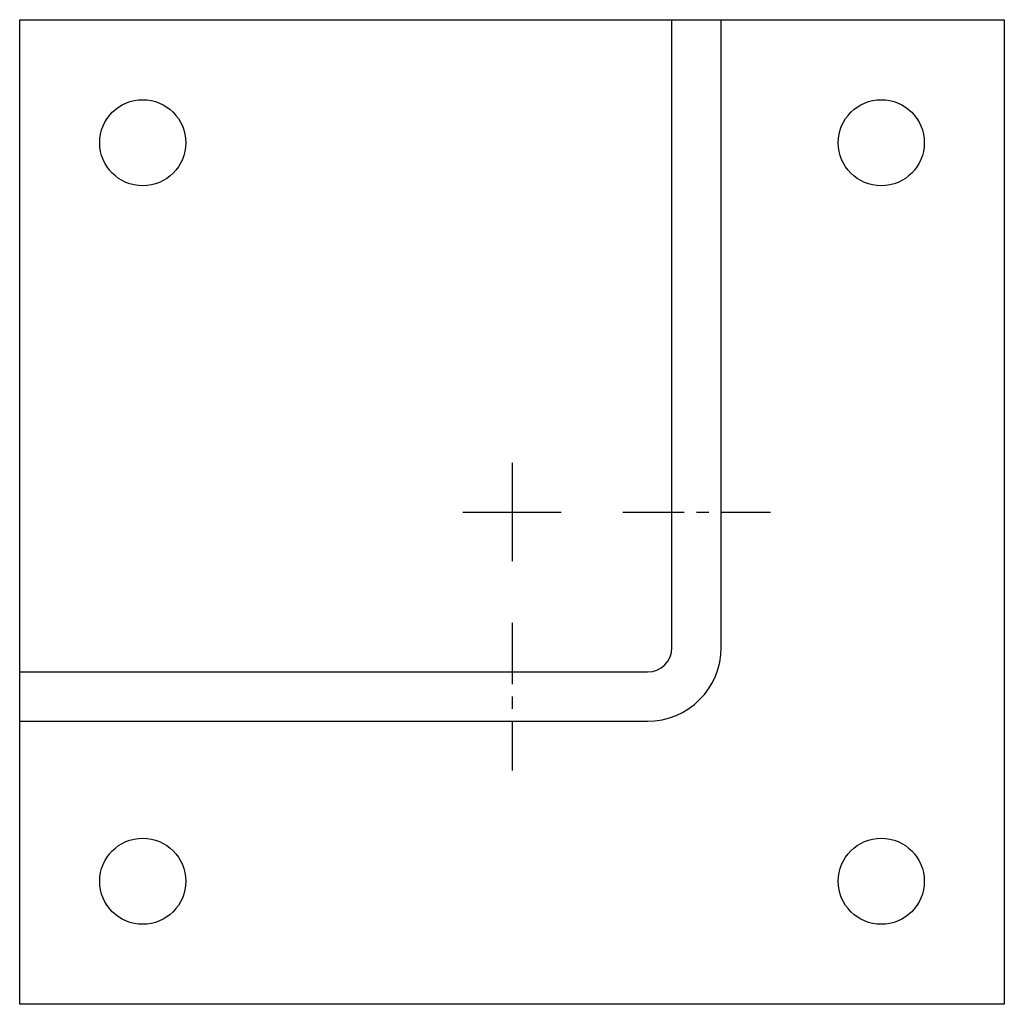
# Model space of a CAD drawing. Extents: x 11 to 205, y 42 to 237.
import ezdxf

# ---------------------------------------------------------------- set-up
doc = ezdxf.new("R2010")
doc.units = 0
doc.header["$MEASUREMENT"] = 0
doc.linetypes.add('AI9-LTYPE1', pattern=[19.471137, 12.169461, -2.433892, 2.433892, -2.433892])
doc.layers.get('0').update_dxf_attribs({"linetype": 'CONTINUOUS'})

msp = doc.modelspace()

# ---------------------------------------------------------------- linework, layer by layer
at = {"color": 253}
for p, q in [((107.95, 149.44), (107.95, 129.96)), ((98.21, 139.7), (117.69, 139.7))]:
    msp.add_line(p, q, dxfattribs=at)
at = {"color": 253, "linetype": 'AI9-LTYPE1'}
for p, q in [((129.85, 139.7), (159.06, 139.7)), ((107.95, 117.8), (107.95, 88.59))]:
    msp.add_line(p, q, dxfattribs=at)
at = {"color": 7}
msp.add_lwpolyline([(10.59, 237.06), (205.31, 237.06), (205.31, 42.34), (10.59, 42.34)], close=True, dxfattribs=at)
for centre in [(34.93, 212.72), (180.97, 212.72), (34.93, 66.68), (180.97, 66.68)]:
    msp.add_circle(centre, 8.52, dxfattribs=at)
for points in [[(10.59, 98.32), (10.59, 98.32), (134.72, 98.32), (134.72, 98.32), (142.79, 98.32), (149.33, 104.86), (149.33, 112.93), (149.33, 112.93), (149.33, 237.06), (149.33, 237.06)], [(10.59, 108.06), (10.59, 108.06), (134.72, 108.06), (134.72, 108.06), (137.41, 108.06), (139.59, 110.24), (139.59, 112.93), (139.59, 112.93), (139.59, 237.06), (139.59, 237.06)]]:
    msp.add_open_spline(points, degree=3, knots=[0, 0, 0, 0, 1, 1, 1, 2, 2, 2, 3, 3, 3, 3], dxfattribs=at)

doc.saveas('drawing.dxf')
